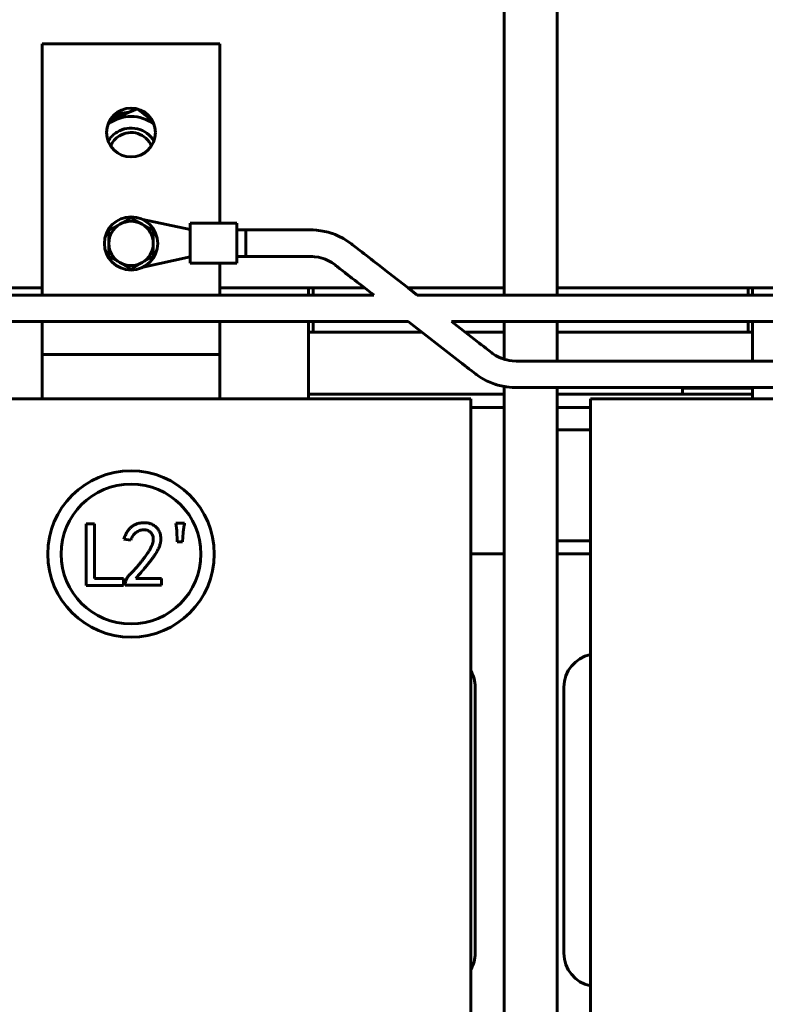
# Model space of a CAD drawing. Header units: millimetres. Extents: x 0 to 297, y 0 to 420.
# Tile 7 of 16: x 155 to 197, y 143 to 198. Entities that reach past the tile are written whole.
import ezdxf

# ---------------------------------------------------------------- set-up
doc = ezdxf.new("R2010")
doc.units = ezdxf.units.MM
doc.linetypes.add('K5LT_BASIC', pattern=[0])
doc.linetypes.add('K5LT_THIN', pattern=[0])
doc.layers.add('Системный слой', color=7, linetype='Continuous')
doc.styles.add('KDIMTEXTSTYLE', font='GOST_AU.SHX', dxfattribs={"width": 0.96, "oblique": 15, "height": 5})
doc.dimstyles.new('KDIMSTYLE (0.25)', dxfattribs={"dimtxt": 5, "dimasz": 1, "dimexe": 2, "dimexo": 0, "dimgap": 1, "dimtad": 1, "dimlfac": 4, "dimtxsty": 'KDIMTEXTSTYLE', "dimsah": 1, "dimcen": 0, "dimdle": 1, "dimadec": 0, "dimazin": 0, "dimtfac": 0.667, "dimtmove": 0, "dimatfit": 3, "dimfxl": 1, "dimtvp": 1, "dimtolj": 1, "dimtzin": 0, "dimarcsym": 0})

# ---------------------------------------------------------------- blocks, each defined once
blk = doc.blocks.new('U4')
at = {"layer": 'Системный слой', "color": 150, "linetype": 'K5LT_BASIC', "lineweight": 60, "true_color": 0x0080ff}
for p, q in [((171.266, 182.855), (171.266, 183.263)), ((171.266, 177.013), (171.266, 181.355))]:
    blk.add_line(p, q, dxfattribs=at)
blk = doc.blocks.new('U16')
at = {"layer": 'Системный слой', "color": 150, "linetype": 'K5LT_BASIC', "lineweight": 60, "true_color": 0x0080ff}
for p, q in [((171.516, 180.763), (171.266, 180.763)), ((196.266, 180.763), (196.016, 180.763))]:
    blk.add_line(p, q, dxfattribs=at)
blk = doc.blocks.new('U21')
at = {"layer": 'Системный слой', "color": 150, "linetype": 'K5LT_BASIC', "lineweight": 60, "true_color": 0x0080ff}
for p, q in [((196.266, 183.263), (196.266, 182.855)), ((196.266, 181.355), (196.266, 179.138)), ((196.266, 177.638), (196.266, 177.013))]:
    blk.add_line(p, q, dxfattribs=at)
blk = doc.blocks.new('U35')
at = {"layer": 'Системный слой', "color": 150, "linetype": 'K5LT_BASIC', "lineweight": 60, "true_color": 0x0080ff}
for start, end in [(92.9827, 115.8385), (64.1615, 72.0626)]:
    blk.add_arc((161.266, 190.763), 2.388, start, end, dxfattribs=at)
blk = doc.blocks.new('U49')
at = {"layer": 'Системный слой', "color": 150, "linetype": 'K5LT_BASIC', "lineweight": 60, "true_color": 0x0080ff}
for p, q in [((140.266, 183.263), (156.266, 183.263)), ((166.266, 183.263), (174.409, 183.263)), ((176.856, 183.263), (182.266, 183.263)), ((185.266, 183.263), (201.266, 183.263))]:
    blk.add_line(p, q, dxfattribs=at)
blk = doc.blocks.new('U51')
at = {"layer": 'Системный слой', "color": 150, "linetype": 'K5LT_BASIC', "lineweight": 60, "true_color": 0x0080ff}
for start, end in [(121.7755, 149.1695), (30.8305, 121.7755)]:
    blk.add_arc((161.266, 190.763), 1.5, start, end, dxfattribs=at)
blk = doc.blocks.new('U52')
at = {"layer": 'Системный слой', "color": 150, "linetype": 'K5LT_BASIC', "lineweight": 60, "true_color": 0x0080ff}
for start, end in [(23.266, 121.7755), (121.7755, 156.734)]:
    blk.add_arc((161.266, 190.763), 1.25, start, end, dxfattribs=at)
blk = doc.blocks.new('U56')
at = {"layer": 'Системный слой', "color": 150, "linetype": 'K5LT_BASIC', "lineweight": 60, "true_color": 0x0080ff}
for p, q in [((177.631, 180.763), (171.516, 180.763)), ((182.266, 180.763), (180.078, 180.763)), ((196.016, 180.763), (185.266, 180.763))]:
    blk.add_line(p, q, dxfattribs=at)
blk = doc.blocks.new('U57')
at = {"layer": 'Системный слой', "color": 150, "linetype": 'K5LT_BASIC', "lineweight": 60, "true_color": 0x0080ff}
for p, q in [((196.016, 183.263), (196.016, 182.855)), ((196.016, 181.355), (196.016, 180.763))]:
    blk.add_line(p, q, dxfattribs=at)
blk = doc.blocks.new('U58')
at = {"layer": 'Системный слой', "color": 150, "linetype": 'K5LT_BASIC', "lineweight": 60, "true_color": 0x0080ff}
for p, q in [((171.516, 182.855), (171.516, 183.263)), ((171.516, 180.763), (171.516, 181.355))]:
    blk.add_line(p, q, dxfattribs=at)
blk = doc.blocks.new('U61')
at = {"layer": 'Системный слой', "color": 150, "linetype": 'K5LT_BASIC', "lineweight": 60, "true_color": 0x0080ff}
for p, q in [((167.728, 185.029), (170.463, 185.029)), ((170.463, 185.029), (170.622, 185.029)), ((170.622, 185.029), (170.703, 185.029)), ((170.703, 185.029), (170.744, 185.029)), ((170.744, 185.029), (170.764, 185.029)), ((170.764, 185.029), (170.775, 185.029)), ((170.775, 185.029), (170.789, 185.029)), ((170.789, 185.029), (170.811, 185.029)), ((170.811, 185.029), (170.844, 185.029)), ((170.844, 185.029), (170.892, 185.029)), ((170.892, 185.029), (170.965, 185.029)), ((170.965, 185.029), (171.072, 185.029)), ((171.072, 185.029), (171.226, 185.029)), ((171.226, 185.029), (171.371, 185.028)), ((171.371, 185.028), (171.388, 185.028)), ((171.388, 185.028), (171.42, 185.028)), ((171.42, 185.028), (171.483, 185.026)), ((171.483, 185.026), (171.603, 185.017)), ((171.603, 185.017), (171.816, 184.985)), ((171.816, 184.985), (171.955, 184.95)), ((171.955, 184.95), (172.087, 184.909)), ((172.087, 184.909), (172.098, 184.905)), ((172.098, 184.905), (172.113, 184.9)), ((172.113, 184.9), (172.14, 184.89)), ((172.14, 184.89), (172.195, 184.87)), ((172.195, 184.87), (172.3, 184.826)), ((172.3, 184.826), (172.422, 184.766)), ((172.422, 184.766), (172.567, 184.681)), ((172.567, 184.681), (172.75, 184.549)), ((172.75, 184.549), (172.766, 184.537)), ((172.766, 184.537), (172.798, 184.512)), ((172.798, 184.512), (172.864, 184.462)), ((172.864, 184.462), (173.001, 184.355)), ((173.001, 184.355), (173.204, 184.198)), ((173.204, 184.198), (173.307, 184.117)), ((173.307, 184.117), (173.36, 184.077)), ((173.36, 184.077), (173.386, 184.056)), ((173.386, 184.056), (173.399, 184.046)), ((173.399, 184.046), (173.414, 184.035)), ((173.414, 184.035), (173.436, 184.018)), ((173.436, 184.018), (173.469, 183.992)), ((173.469, 183.992), (173.518, 183.954)), ((173.518, 183.954), (173.591, 183.897)), ((173.591, 183.897), (173.699, 183.814)), ((173.699, 183.814), (173.859, 183.69)), ((173.859, 183.69), (173.997, 183.582)), ((173.997, 183.582), (174.275, 183.366)), ((174.275, 183.366), (174.831, 182.935)), ((174.831, 182.935), (174.935, 182.855)), ((176.868, 181.355), (179.667, 179.184)), ((179.667, 179.184), (179.833, 179.055)), ((179.833, 179.055), (179.915, 178.991)), ((179.915, 178.991), (179.956, 178.96)), ((179.956, 178.96), (179.976, 178.944)), ((179.976, 178.944), (179.987, 178.936)), ((179.987, 178.936), (180.001, 178.924)), ((180.001, 178.924), (180.023, 178.908)), ((180.023, 178.908), (180.055, 178.882)), ((180.055, 178.882), (180.104, 178.845)), ((180.104, 178.845), (180.178, 178.787)), ((180.178, 178.787), (180.29, 178.7)), ((180.29, 178.7), (180.465, 178.565)), ((180.465, 178.565), (180.654, 178.418)), ((180.654, 178.418), (180.674, 178.403)), ((180.674, 178.403), (180.716, 178.372)), ((180.716, 178.372), (180.803, 178.31)), ((180.803, 178.31), (180.989, 178.19)), ((180.989, 178.19), (181.282, 178.028)), ((181.282, 178.028), (181.561, 177.903)), ((181.561, 177.903), (181.74, 177.836)), ((181.74, 177.836), (181.764, 177.828)), ((181.764, 177.828), (181.812, 177.813)), ((181.812, 177.813), (181.909, 177.784)), ((181.909, 177.784), (182.108, 177.734)), ((182.108, 177.734), (182.415, 177.678)), ((182.415, 177.678), (182.72, 177.645)), ((182.72, 177.645), (182.957, 177.638)), ((182.957, 177.638), (182.981, 177.638)), ((182.981, 177.638), (183.029, 177.638)), ((183.029, 177.638), (183.123, 177.638)), ((183.123, 177.638), (183.304, 177.638)), ((183.304, 177.638), (183.536, 177.638)), ((183.536, 177.638), (183.649, 177.638)), ((183.649, 177.638), (183.705, 177.638)), ((183.705, 177.638), (183.733, 177.638)), ((183.733, 177.638), (183.748, 177.638)), ((183.748, 177.638), (183.764, 177.638)), ((183.764, 177.638), (183.788, 177.638)), ((183.788, 177.638), (183.824, 177.638)), ((183.824, 177.638), (183.879, 177.638)), ((183.879, 177.638), (183.962, 177.638)), ((183.962, 177.638), (184.087, 177.638)), ((184.087, 177.638), (184.278, 177.638)), ((184.278, 177.638), (184.449, 177.638)), ((184.449, 177.638), (184.791, 177.638)), ((184.791, 177.638), (185.475, 177.638)), ((185.475, 177.638), (186.842, 177.638)), ((186.842, 177.638), (189.576, 177.638)), ((189.576, 177.638), (195.044, 177.638)), ((195.044, 177.638), (205.98, 177.638)), ((205.98, 177.638), (220.588, 177.638)), ((220.588, 177.638), (220.616, 177.638)), ((220.616, 177.638), (220.658, 177.638)), ((220.658, 177.638), (220.72, 177.638)), ((220.72, 177.638), (220.812, 177.638)), ((220.812, 177.638), (220.951, 177.638)), ((220.951, 177.638), (221.158, 177.638)), ((221.158, 177.638), (221.462, 177.638)), ((221.462, 177.638), (221.735, 177.638)), ((221.735, 177.638), (221.757, 177.638)), ((221.757, 177.638), (221.8, 177.638)), ((221.8, 177.638), (221.887, 177.638)), ((221.887, 177.638), (222.056, 177.638)), ((222.056, 177.638), (222.374, 177.638)), ((222.374, 177.638), (222.705, 177.638)), ((222.705, 177.638), (222.722, 177.638)), ((222.722, 177.638), (222.755, 177.638)), ((222.755, 177.638), (222.819, 177.638)), ((222.819, 177.638), (222.941, 177.638)), ((222.941, 177.638), (223.155, 177.638)), ((223.155, 177.638), (223.352, 177.638)), ((223.352, 177.638), (223.361, 177.638)), ((223.361, 177.638), (223.378, 177.638)), ((223.378, 177.638), (223.41, 177.638)), ((223.41, 177.638), (223.467, 177.638)), ((223.467, 177.638), (223.545, 177.638)), ((223.545, 177.638), (223.576, 177.638)), ((223.576, 177.638), (223.576, 177.638)), ((223.576, 177.638), (223.576, 177.638)), ((223.576, 177.638), (223.576, 177.638)), ((223.576, 177.638), (223.576, 177.638))]:
    blk.add_line(p, q, dxfattribs=at)
blk = doc.blocks.new('U62')
at = {"layer": 'Системный слой', "color": 150, "linetype": 'K5LT_BASIC', "lineweight": 60, "true_color": 0x0080ff}
for p, q in [((167.728, 186.529), (170.463, 186.529)), ((170.463, 186.529), (170.616, 186.529)), ((170.616, 186.529), (170.691, 186.529)), ((170.691, 186.529), (170.729, 186.529)), ((170.729, 186.529), (170.747, 186.529)), ((170.747, 186.529), (170.757, 186.529)), ((170.757, 186.529), (170.77, 186.529)), ((170.77, 186.529), (170.791, 186.529)), ((170.791, 186.529), (170.821, 186.529)), ((170.821, 186.529), (170.866, 186.529)), ((170.866, 186.529), (170.934, 186.529)), ((170.934, 186.529), (171.038, 186.529)), ((171.038, 186.529), (171.2, 186.529)), ((171.2, 186.529), (171.374, 186.528)), ((171.374, 186.528), (171.395, 186.528)), ((171.395, 186.528), (171.439, 186.528)), ((171.439, 186.528), (171.529, 186.524)), ((171.529, 186.524), (171.714, 186.51)), ((171.714, 186.51), (172.06, 186.461)), ((172.06, 186.461), (172.357, 186.393)), ((172.357, 186.393), (172.589, 186.322)), ((172.589, 186.322), (172.613, 186.314)), ((172.613, 186.314), (172.66, 186.297)), ((172.66, 186.297), (172.754, 186.26)), ((172.754, 186.26), (172.942, 186.177)), ((172.942, 186.177), (173.219, 186.034)), ((173.219, 186.034), (173.48, 185.872)), ((173.48, 185.872), (173.672, 185.733)), ((173.672, 185.733), (173.692, 185.717)), ((173.692, 185.717), (173.731, 185.687)), ((173.731, 185.687), (173.808, 185.627)), ((173.808, 185.627), (173.956, 185.513)), ((173.956, 185.513), (174.155, 185.358)), ((174.155, 185.358), (174.252, 185.283)), ((174.252, 185.283), (174.3, 185.246)), ((174.3, 185.246), (174.324, 185.227)), ((174.324, 185.227), (174.336, 185.218)), ((174.336, 185.218), (174.35, 185.207)), ((174.35, 185.207), (174.37, 185.191)), ((174.37, 185.191), (174.4, 185.168)), ((174.4, 185.168), (174.446, 185.133)), ((174.446, 185.133), (174.514, 185.079)), ((174.514, 185.079), (174.619, 184.999)), ((174.619, 184.999), (174.778, 184.875)), ((174.778, 184.875), (174.917, 184.767)), ((174.917, 184.767), (175.195, 184.552)), ((175.195, 184.552), (175.75, 184.121)), ((175.75, 184.121), (176.861, 183.259)), ((176.861, 183.259), (177.382, 182.855)), ((179.315, 181.355), (180.586, 180.369)), ((180.586, 180.369), (180.759, 180.235)), ((180.759, 180.235), (180.847, 180.166)), ((180.847, 180.166), (180.892, 180.132)), ((180.892, 180.132), (180.914, 180.115)), ((180.914, 180.115), (180.925, 180.106)), ((180.925, 180.106), (180.941, 180.094)), ((180.941, 180.094), (180.964, 180.076)), ((180.964, 180.076), (180.999, 180.048)), ((180.999, 180.048), (181.052, 180.007)), ((181.052, 180.007), (181.13, 179.947)), ((181.13, 179.947), (181.246, 179.857)), ((181.246, 179.857), (181.413, 179.728)), ((181.413, 179.728), (181.571, 179.605)), ((181.571, 179.605), (181.587, 179.593)), ((181.587, 179.593), (181.617, 179.57)), ((181.617, 179.57), (181.677, 179.527)), ((181.677, 179.527), (181.794, 179.451)), ((181.794, 179.451), (181.969, 179.357)), ((181.969, 179.357), (182.098, 179.302)), ((182.098, 179.302), (182.222, 179.257)), ((182.222, 179.257), (182.236, 179.252)), ((182.236, 179.252), (182.264, 179.243)), ((182.264, 179.243), (182.319, 179.225)), ((182.319, 179.225), (182.43, 179.195)), ((182.43, 179.195), (182.562, 179.168)), ((182.562, 179.168), (182.729, 179.146)), ((182.729, 179.146), (182.954, 179.138)), ((182.954, 179.138), (182.973, 179.138)), ((182.973, 179.138), (183.012, 179.138)), ((183.012, 179.138), (183.093, 179.138)), ((183.093, 179.138), (183.261, 179.138)), ((183.261, 179.138), (183.498, 179.138)), ((183.498, 179.138), (183.619, 179.138)), ((183.619, 179.138), (183.68, 179.138)), ((183.68, 179.138), (183.711, 179.138)), ((183.711, 179.138), (183.727, 179.138)), ((183.727, 179.138), (183.744, 179.138)), ((183.744, 179.138), (183.771, 179.138)), ((183.771, 179.138), (183.81, 179.138)), ((183.81, 179.138), (183.869, 179.138)), ((183.869, 179.138), (183.957, 179.138)), ((183.957, 179.138), (184.087, 179.138)), ((184.087, 179.138), (184.279, 179.138)), ((184.279, 179.138), (184.449, 179.138)), ((184.449, 179.138), (184.791, 179.138)), ((184.791, 179.138), (185.475, 179.138)), ((185.475, 179.138), (186.842, 179.138)), ((186.842, 179.138), (189.577, 179.138)), ((189.577, 179.138), (195.046, 179.138)), ((195.046, 179.138), (205.985, 179.138)), ((205.985, 179.138), (220.588, 179.138)), ((220.588, 179.138), (220.616, 179.138)), ((220.616, 179.138), (220.658, 179.138)), ((220.658, 179.138), (220.72, 179.138)), ((220.72, 179.138), (220.812, 179.138)), ((220.812, 179.138), (220.951, 179.138)), ((220.951, 179.138), (221.158, 179.138)), ((221.158, 179.138), (221.462, 179.138)), ((221.462, 179.138), (221.735, 179.138)), ((221.735, 179.138), (221.757, 179.138)), ((221.757, 179.138), (221.8, 179.138)), ((221.8, 179.138), (221.887, 179.138)), ((221.887, 179.138), (222.056, 179.138)), ((222.056, 179.138), (222.374, 179.138)), ((222.374, 179.138), (222.705, 179.138)), ((222.705, 179.138), (222.722, 179.138)), ((222.722, 179.138), (222.755, 179.138)), ((222.755, 179.138), (222.819, 179.138)), ((222.819, 179.138), (222.941, 179.138)), ((222.941, 179.138), (223.155, 179.138)), ((223.155, 179.138), (223.352, 179.138)), ((223.352, 179.138), (223.361, 179.138)), ((223.361, 179.138), (223.378, 179.138)), ((223.378, 179.138), (223.41, 179.138)), ((223.41, 179.138), (223.467, 179.138)), ((223.467, 179.138), (223.545, 179.138)), ((223.545, 179.138), (223.576, 179.138)), ((223.576, 179.138), (223.576, 179.138)), ((223.576, 179.138), (223.576, 179.138)), ((223.576, 179.138), (223.576, 179.138)), ((223.576, 179.138), (223.576, 179.138))]:
    blk.add_line(p, q, dxfattribs=at)
blk = doc.blocks.new('U64')
at = {"layer": 'Системный слой', "color": 150, "linetype": 'K5LT_BASIC', "lineweight": 60, "true_color": 0x0080ff}
for p, q in [((153.642, 181.355), (169.589, 181.355)), ((169.589, 181.355), (176.868, 181.355)), ((179.315, 181.355), (220.483, 181.355))]:
    blk.add_line(p, q, dxfattribs=at)
blk = doc.blocks.new('U70')
at = {"layer": 'Системный слой', "color": 150, "linetype": 'K5LT_BASIC', "lineweight": 60, "true_color": 0x0080ff}
for p, q in [((153.541, 182.855), (155.809, 182.855)), ((155.809, 182.855), (160.336, 182.855)), ((160.336, 182.855), (169.447, 182.855)), ((169.447, 182.855), (174.935, 182.855)), ((177.382, 182.855), (219.031, 182.855))]:
    blk.add_line(p, q, dxfattribs=at)
blk = doc.blocks.new('U80')
at = {"layer": 'Системный слой', "color": 150, "linetype": 'K5LT_BASIC', "lineweight": 60, "true_color": 0x0080ff}
for p, q in [((135.391, 168.263), (137.266, 168.263)), ((140.266, 168.263), (142.141, 168.263)), ((180.391, 168.263), (182.266, 168.263)), ((185.266, 168.263), (187.141, 168.263))]:
    blk.add_line(p, q, dxfattribs=at)
blk = doc.blocks.new('U83')
at = {"layer": 'Системный слой', "color": 150, "linetype": 'K5LT_BASIC', "lineweight": 60, "true_color": 0x0080ff}
for p, q in [((156.266, 182.855), (156.266, 197.013)), ((156.266, 180.263), (156.266, 181.355))]:
    blk.add_line(p, q, dxfattribs=at)
blk = doc.blocks.new('U84')
at = {"layer": 'Системный слой', "color": 150, "linetype": 'K5LT_BASIC', "lineweight": 60, "true_color": 0x0080ff}
for p, q in [((166.266, 186.904), (166.266, 197.013)), ((166.266, 182.855), (166.266, 184.654)), ((166.266, 180.263), (166.266, 181.355))]:
    blk.add_line(p, q, dxfattribs=at)
blk = doc.blocks.new('U87')
at = {"layer": 'Системный слой', "color": 150, "linetype": 'K5LT_BASIC', "lineweight": 60, "true_color": 0x0080ff}
for p, q in [((137.266, 177.263), (126.266, 177.263)), ((151.266, 177.263), (140.266, 177.263)), ((182.266, 177.263), (171.266, 177.263)), ((196.266, 177.263), (185.266, 177.263))]:
    blk.add_line(p, q, dxfattribs=at)
blk = doc.blocks.new('U88')
at = {"layer": 'Системный слой', "color": 150, "linetype": 'K5LT_BASIC', "lineweight": 60, "true_color": 0x0080ff}
for p, q in [((137.266, 176.513), (135.391, 176.513)), ((142.141, 176.513), (140.266, 176.513)), ((182.266, 176.513), (180.391, 176.513)), ((187.141, 176.513), (185.266, 176.513))]:
    blk.add_line(p, q, dxfattribs=at)
blk = doc.blocks.new('U101')
at = {"layer": 'Системный слой', "color": 150, "linetype": 'K5LT_BASIC', "lineweight": 60, "true_color": 0x0080ff}
for p, q in [((182.266, 200.763), (182.266, 182.855)), ((182.266, 181.355), (182.266, 179.242)), ((182.266, 177.702), (182.266, 93.438))]:
    blk.add_line(p, q, dxfattribs=at)
blk = doc.blocks.new('U102')
at = {"layer": 'Системный слой', "color": 150, "linetype": 'K5LT_BASIC', "lineweight": 60, "true_color": 0x0080ff}
for p, q in [((185.266, 200.763), (185.266, 182.855)), ((185.266, 181.355), (185.266, 179.138)), ((185.266, 177.638), (185.266, 93.438))]:
    blk.add_line(p, q, dxfattribs=at)
blk = doc.blocks.new('KDIMARROW_01')
at = {"layer": 'Системный слой'}
blk.add_hatch(color=0, dxfattribs=at).paths.add_polyline_path([(-5, -0.658), (0, 0), (-5, 0.658), (-4.5, 0)])
at = {"layer": 'Системный слой', "color": 0, "linetype": 'K5LT_THIN', "lineweight": 18}
for p, q in [((-4.5, 0), (-5, 0.658)), ((-5, 0.658), (0, 0)), ((0, 0), (-5, -0.658)), ((-5, -0.658), (-4.5, 0)), ((0, 0), (-1, 0))]:
    blk.add_line(p, q, dxfattribs=at)

msp = doc.modelspace()

# ---------------------------------------------------------------- linework, layer by layer
at = {"layer": 'Системный слой', "color": 150, "linetype": 'K5LT_BASIC', "lineweight": 60, "true_color": 0x0080ff}
for p, q in [((156.2658, 197.0128), (166.2658, 197.0128)), ((161.6039, 193.3388), (160.0785, 192.7062)), ((162.4717, 192.6734), (161.6039, 193.3388)), ((161.2658, 187.2062), (160.6408, 186.8453)), ((161.8908, 186.8453), (161.2658, 187.2062)), ((164.6029, 186.5535), (161.9268, 187.1093)), ((160.6408, 186.8453), (160.0158, 186.4845)), ((160.0158, 186.4845), (160.0158, 185.7628)), ((162.5158, 186.4845), (161.8908, 186.8453)), ((162.5158, 185.7628), (162.5158, 186.4845)), ((164.6029, 184.6535), (164.6029, 186.9035)), ((164.6029, 186.9035), (167.2279, 186.9035)), ((167.2279, 184.6535), (167.2279, 186.9035)), ((167.2279, 186.5285), (167.7279, 186.5285)), ((167.7279, 186.5285), (167.7279, 185.0285)), ((160.0158, 185.7628), (160.0158, 185.0411)), ((162.5158, 185.0411), (162.5158, 185.7628)), ((160.0158, 185.0411), (160.6408, 184.6803)), ((161.8908, 184.6803), (162.5158, 185.0411)), ((161.9401, 184.4229), (164.6029, 185.0035)), ((167.2279, 185.0285), (167.7279, 185.0285)), ((160.6408, 184.6803), (161.2658, 184.3194)), ((161.2658, 184.3194), (161.8908, 184.6803)), ((164.6029, 184.6535), (167.2279, 184.6535)), ((156.2658, 179.5128), (156.2658, 180.2628)), ((166.2658, 180.2628), (166.2658, 179.5128)), ((156.2658, 177.0128), (156.2658, 179.5128)), ((166.2658, 179.5128), (156.2658, 179.5128)), ((166.2658, 177.0128), (166.2658, 179.5128)), ((192.313, 177.6128), (192.313, 177.2628)), ((192.313, 177.6128), (194.0753, 177.6128)), ((194.0753, 177.6128), (196.2658, 177.6128)), ((149.3908, 177.0128), (173.1408, 177.0128)), ((173.1408, 177.0128), (180.3908, 177.0128)), ((180.3908, 177.0128), (180.3908, 112.0128)), ((187.1408, 177.0128), (194.3908, 177.0128)), ((187.1408, 112.0128), (187.1408, 177.0128)), ((194.3908, 177.0128), (218.1408, 177.0128)), ((185.2658, 175.2628), (187.1408, 175.2628)), ((158.7338, 169.9552), (159.2001, 169.9552)), ((158.7338, 166.488), (158.7338, 169.9552)), ((159.2001, 169.9552), (159.2001, 166.8732)), ((163.7947, 169.9958), (164.2813, 169.9958)), ((163.8353, 169.5903), (163.7947, 169.9958)), ((163.8555, 168.9414), (163.8353, 169.5903)), ((164.2002, 169.4686), (164.1597, 168.9414)), ((161.244, 169.0428), (160.8587, 169.1036)), ((164.1597, 168.9414), (163.8555, 168.9414)), ((185.2658, 169.0128), (187.1408, 169.0128)), ((160.8425, 166.488), (158.7338, 166.488)), ((159.2001, 166.8732), (160.8425, 166.8732)), ((160.8425, 166.8732), (160.8425, 166.488)), ((160.9398, 166.5083), (160.9398, 166.5894)), ((162.9877, 166.5083), (160.9398, 166.5083)), ((161.5278, 166.8732), (162.9877, 166.8732)), ((162.9877, 166.8732), (162.9877, 166.5083)), ((180.6408, 145.7628), (180.6408, 160.7628)), ((185.6408, 160.7628), (185.6408, 145.7628))]:
    msp.add_line(p, q, dxfattribs=at)
for centre, radius in [((161.2658, 192.0128), 1.375), ((161.2658, 185.7628), 1.5), ((161.2633, 168.2614), 4.6875), ((161.2633, 168.2614), 3.9375)]:
    msp.add_circle(centre, radius, dxfattribs=at)
for centre, radius, start, end in [((161.2658, 190.7628), 2.1562, 53.28608, 126.71392), ((161.2658, 185.7628), 1.25, 60, 120), ((161.2658, 185.7628), 1.25, 120, 180), ((161.2658, 185.7628), 1.25, 0, 60), ((161.2658, 185.7628), 1.25, 180, 240), ((161.2658, 185.7628), 1.25, 300, 0), ((161.2658, 185.7628), 1.25, 240, 300), ((187.5158, 160.7628), 1.875, 101.53696, 180), ((178.7658, 160.7628), 1.875, 0, 29.92643), ((178.7658, 145.7628), 1.875, 330.07357, 0), ((187.5158, 145.7628), 1.875, 180, 258.46304)]:
    msp.add_arc(centre, radius, start, end, dxfattribs=at)
for points, knots in [([(160.8587, 169.1036), (160.8723, 169.1413), (160.8988, 169.2147), (160.9443, 169.3192), (160.9914, 169.4164), (161.0413, 169.5058), (161.095, 169.5867), (161.1514, 169.6599), (161.2105, 169.7253), (161.2727, 169.7829), (161.3378, 169.8337), (161.4061, 169.8778), (161.4768, 169.9163), (161.5503, 169.9489), (161.6267, 169.9753), (161.7062, 169.9944), (161.7882, 170.0093), (161.8442, 170.0138), (161.8725, 170.0161)], [0, 0, 0, 0, 0.082418, 0.1603497, 0.2342482, 0.3045452, 0.3706461, 0.4337613, 0.4942528, 0.5518037, 0.6079209, 0.6637471, 0.7187966, 0.7734135, 0.8289231, 0.8846043, 0.9415582, 1, 1, 1, 1]), ([(161.8725, 170.0161), (161.9055, 170.0187), (161.9698, 170.0239), (162.0639, 170.0248), (162.1527, 170.0187), (162.2378, 170.007), (162.3209, 169.9864), (162.4043, 169.956), (162.4885, 169.9148), (162.5737, 169.8644), (162.6571, 169.8026), (162.7326, 169.725), (162.7993, 169.6329), (162.8588, 169.5288), (162.9069, 169.4117), (162.9358, 169.2813), (162.9464, 169.1398), (162.9406, 169.015), (162.9264, 168.9094), (162.9065, 168.825), (162.8779, 168.7372), (162.8441, 168.6445), (162.7993, 168.5492), (162.7489, 168.4493), (162.6886, 168.3465), (162.6339, 168.2576), (162.5843, 168.1837), (162.5428, 168.1233), (162.4974, 168.0589), (162.4465, 167.9914), (162.3928, 167.9194), (162.3349, 167.8433), (162.2725, 167.764), (162.2062, 167.6803), (162.1358, 167.5926), (162.0609, 167.5012), (161.9816, 167.4065), (161.8991, 167.3071), (161.8123, 167.2039), (161.7212, 167.0969), (161.6256, 166.9867), (161.5608, 166.9116), (161.5278, 166.8732)], [0, 0, 0, 0, 0.0231066, 0.0449378, 0.0655931, 0.085179, 0.1047905, 0.1252321, 0.146947, 0.1701294, 0.1941955, 0.2191421, 0.2453748, 0.2732971, 0.3026794, 0.3333104, 0.3660738, 0.4013869, 0.4202566, 0.4403369, 0.4617676, 0.484702, 0.5090853, 0.5351729, 0.5627921, 0.5922081, 0.6079503, 0.6249052, 0.6433192, 0.6629144, 0.6838717, 0.7060522, 0.7295644, 0.7543029, 0.7805141, 0.8080636, 0.8367079, 0.8667163, 0.8982007, 0.9307825, 0.9647093, 1, 1, 1, 1]), ([(164.2813, 169.9958), (164.263, 169.9082), (164.2264, 169.7339), (164.2089, 169.5567), (164.2002, 169.4686)], [0, 0, 0, 0, 0.5027795, 1, 1, 1, 1]), ([(160.9398, 166.5894), (160.9423, 166.6145), (160.9471, 166.6644), (160.9643, 166.7378), (160.9883, 166.8095), (161.02, 166.8795), (161.0592, 166.9477), (161.1073, 167.0127), (161.161, 167.0774), (161.2253, 167.1385), (161.2946, 167.2036), (161.3664, 167.278), (161.4441, 167.3593), (161.5247, 167.4509), (161.6115, 167.5495), (161.7011, 167.658), (161.7958, 167.7744), (161.8929, 167.8964), (161.988, 168.019), (162.0756, 168.1378), (162.1553, 168.2487), (162.2265, 168.3521), (162.2871, 168.4492), (162.3398, 168.5386), (162.3847, 168.62), (162.4296, 168.7172), (162.4719, 168.8293), (162.5051, 168.9566), (162.5201, 169.0745), (162.5142, 169.1828), (162.4909, 169.2816), (162.4503, 169.3713), (162.3932, 169.4521), (162.3202, 169.5211), (162.237, 169.5778), (162.1444, 169.616), (162.0454, 169.6352), (161.9418, 169.6335), (161.8373, 169.6149), (161.7333, 169.5826), (161.633, 169.5327), (161.5347, 169.4703), (161.4436, 169.39), (161.3636, 169.2911), (161.2955, 169.1741), (161.2616, 169.0876), (161.244, 169.0428)], [0, 0, 0, 0, 0.0155287, 0.0308642, 0.04632, 0.0620533, 0.0780793, 0.0946407, 0.1118158, 0.1298049, 0.1492158, 0.1703673, 0.1934894, 0.2184957, 0.245488, 0.2743887, 0.3051868, 0.3378863, 0.3704218, 0.4007344, 0.4288022, 0.4545463, 0.4780315, 0.4993181, 0.5184278, 0.535259, 0.5652147, 0.5921015, 0.6161602, 0.6380887, 0.6585443, 0.6783481, 0.6983685, 0.7190874, 0.7398698, 0.7600558, 0.7803153, 0.8015928, 0.8234931, 0.8454849, 0.8684476, 0.8923113, 0.9169977, 0.9428597, 0.9703611, 1, 1, 1, 1])]:
    msp.add_open_spline(points, degree=3, knots=knots, dxfattribs=at)

# ---------------------------------------------------------------- block references
at = {"layer": 'Системный слой'}
for name in ['U101', 'U102', 'U83', 'U84', 'U35', 'U51', 'U52', 'U70', 'U62', 'U64', 'U61', 'U49', 'U4', 'U58', 'U57', 'U21', 'U16', 'U56', 'U87', 'U88', 'U80']:
    msp.add_blockref(name, (0, 0), dxfattribs=at)

# ---------------------------------------------------------------- dimensions: what is measured, and where the dimension line sits
at = {"layer": 'Системный слой', "color": 7}
msp.add_linear_dim(base=(94.8283, 243.2628), p1=(226.2658, 199.5128), p2=(94.8283, 186.3495), location=(160.5471, 243.2628), text='\\H5.0;\\W0.965;\\Q15;\\H5.0;\\W0.965;\\Q15;\\Q15;Ш', dimstyle='KDIMSTYLE (0.25)', override={"dimexo": 0, "dimblk1": 'KDIMARROW_01', "dimblk2": 'KDIMARROW_01', "dimse1": 0, "dimse2": 0, "dimclrt": 7, "dimtolj": 1}, dxfattribs=at).render()

doc.saveas('drawing.dxf')
